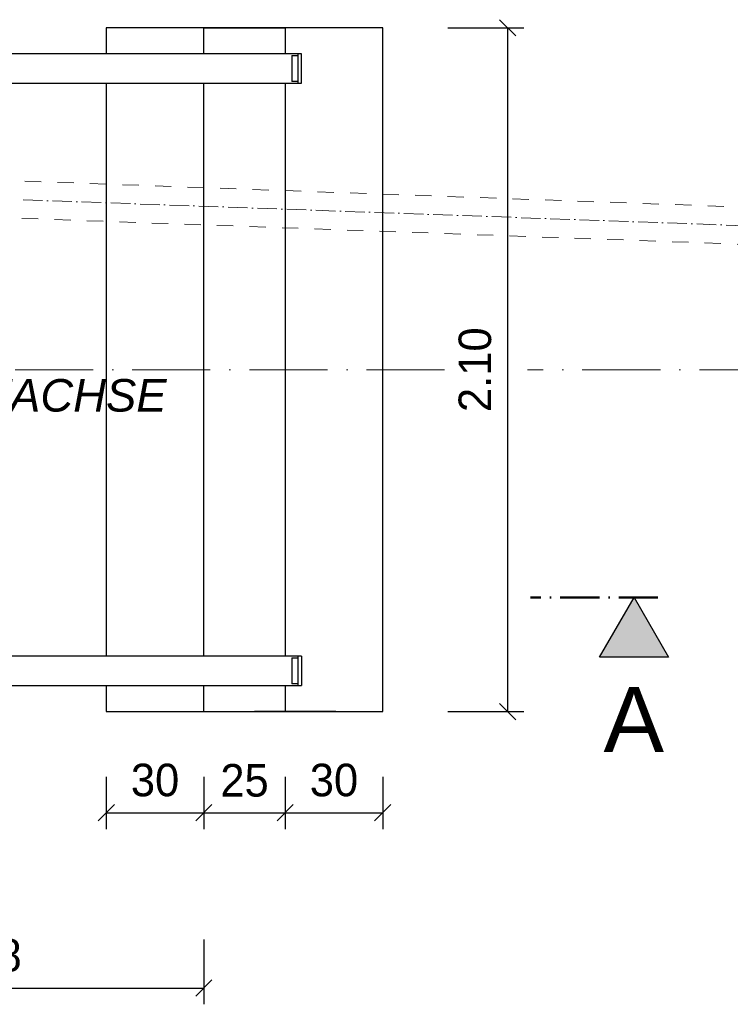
# Model space of a CAD drawing. Header units: millimetres. Extents: x -3395 to 5934498, y -177084 to 63013.
# Tile 46 of 256: x 86309 to 88494, y -52329 to -49305. Entities that reach past the tile are written whole.
import ezdxf

# ---------------------------------------------------------------- set-up
doc = ezdxf.new("R2010")
doc.units = ezdxf.units.MM
doc.linetypes.add('ACAD_ISO10W100', pattern=[18, 12, -3, 0, -3])
doc.linetypes.add('JIS_02_1.0', pattern=[2, 1, -1])
doc.layers.add('Bemaßung', color=7, linetype='Continuous', lineweight=9)
doc.layers.add('Beschriftung', color=7, linetype='Continuous', lineweight=9)
doc.styles.add('LBB3.5M1000', font='isocp.shx', dxfattribs={"height": 3.5})
doc.dimstyles.new('DIN', dxfattribs={"dimtxt": 2.5, "dimasz": 2.5, "dimexe": 1.25, "dimexo": 0.625, "dimtad": 1, "dimtih": 1, "dimdec": 4, "dimdsep": 46, "dimlunit": 6, "dimtxsty": 'Standard', "dimcen": 2.5, "dimadec": 0, "dimazin": 0, "dimtfac": 1, "dimtdec": 4, "dimtmove": 0, "dimatfit": 3, "dimfxl": 0, "dimtvp": 1, "dimtolj": 1, "dimtzin": 0, "dimarcsym": 0})

# ---------------------------------------------------------------- blocks, each defined once
blk = doc.blocks.new('_Oblique')
at = {"color": 0, "linetype": 'ByBlock', "lineweight": -2}
blk.add_line((-0.5, -0.5), (0.5, 0.5), dxfattribs=at)
blk = doc.blocks.new('*D215')
at = {"layer": 'Bemaßung', "color": 0, "lineweight": -2, "transparency": 16777216}
for p, q in [((85495.5, -52130.4), (85495.5, -52329.5)), ((86875.5, -52130.4), (86875.5, -52329.5)), ((85495.5, -52279.5), (86875.5, -52279.5))]:
    blk.add_line(p, q, dxfattribs=at)
at = {"layer": 'DEFPOINTS', "color": 0, "transparency": 16777216}
for p in [(85495.5, -51430.4), (86875.5, -51430.4), (86875.5, -52279.5)]:
    blk.add_point(p, dxfattribs=at)
at = {"layer": 'Bemaßung', "color": 0, "lineweight": -2, "transparency": 16777216, "xscale": 50, "yscale": 50, "zscale": 50, "rotation": 180}
blk.add_blockref('_Oblique', (85495.5, -52279.5), dxfattribs=at)
at = {"layer": 'Bemaßung', "color": 0, "lineweight": -2, "transparency": 16777216, "xscale": 50, "yscale": 50, "zscale": 50}
blk.add_blockref('_Oblique', (86875.5, -52279.5), dxfattribs=at)
at = {"layer": 'Bemaßung', "color": 0, "transparency": 16777216, "insert": (86185.5, -52179.5), "char_height": 100, "attachment_point": 5}
blk.add_mtext('\\A1;1.38', dxfattribs=at)
blk = doc.blocks.new('*D216')
at = {"layer": 'Bemaßung', "color": 0, "lineweight": -2, "transparency": 16777216}
for p, q in [((86575.5, -51630.4), (86575.5, -51791.2)), ((86875.5, -51630.4), (86875.5, -51791.2)), ((86575.5, -51741.2), (86875.5, -51741.2))]:
    blk.add_line(p, q, dxfattribs=at)
at = {"layer": 'DEFPOINTS', "color": 0, "transparency": 16777216}
for p in [(86575.5, -51430.4), (86875.5, -51430.4), (86875.5, -51741.2)]:
    blk.add_point(p, dxfattribs=at)
at = {"layer": 'Bemaßung', "color": 0, "lineweight": -2, "transparency": 16777216, "xscale": 50, "yscale": 50, "zscale": 50, "rotation": 180}
blk.add_blockref('_Oblique', (86575.5, -51741.2), dxfattribs=at)
at = {"layer": 'Bemaßung', "color": 0, "lineweight": -2, "transparency": 16777216, "xscale": 50, "yscale": 50, "zscale": 50}
blk.add_blockref('_Oblique', (86875.5, -51741.2), dxfattribs=at)
at = {"layer": 'Bemaßung', "color": 0, "transparency": 16777216, "insert": (86725.5, -51641.2), "char_height": 100, "attachment_point": 5}
blk.add_mtext('\\A1;30', dxfattribs=at)
blk = doc.blocks.new('*D217')
at = {"layer": 'Bemaßung', "color": 0, "lineweight": -2, "transparency": 16777216}
for p, q in [((87125.5, -51630.4), (87125.5, -51791.2)), ((87425.5, -51630.4), (87425.5, -51791.2)), ((87125.5, -51741.2), (87425.5, -51741.2))]:
    blk.add_line(p, q, dxfattribs=at)
at = {"layer": 'DEFPOINTS', "color": 0, "transparency": 16777216}
for p in [(87125.5, -51430.4), (87425.5, -51430.4), (87425.5, -51741.2)]:
    blk.add_point(p, dxfattribs=at)
at = {"layer": 'Bemaßung', "color": 0, "lineweight": -2, "transparency": 16777216, "xscale": 50, "yscale": 50, "zscale": 50, "rotation": 180}
blk.add_blockref('_Oblique', (87125.5, -51741.2), dxfattribs=at)
at = {"layer": 'Bemaßung', "color": 0, "lineweight": -2, "transparency": 16777216, "xscale": 50, "yscale": 50, "zscale": 50}
blk.add_blockref('_Oblique', (87425.5, -51741.2), dxfattribs=at)
at = {"layer": 'Bemaßung', "color": 0, "transparency": 16777216, "insert": (87275.5, -51641.2), "char_height": 100, "attachment_point": 5}
blk.add_mtext('\\A1;30', dxfattribs=at)
blk = doc.blocks.new('*D218')
at = {"layer": 'Bemaßung', "color": 0, "lineweight": -2, "transparency": 16777216}
for p, q in [((86875.5, -51630.4), (86875.5, -51791.2)), ((87125.5, -51630.4), (87125.5, -51791.2)), ((86875.5, -51741.2), (87125.5, -51741.2))]:
    blk.add_line(p, q, dxfattribs=at)
at = {"layer": 'DEFPOINTS', "color": 0, "transparency": 16777216}
for p in [(86875.5, -51430.4), (87125.5, -51430.4), (87125.5, -51741.2)]:
    blk.add_point(p, dxfattribs=at)
at = {"layer": 'Bemaßung', "color": 0, "lineweight": -2, "transparency": 16777216, "xscale": 50, "yscale": 50, "zscale": 50, "rotation": 180}
blk.add_blockref('_Oblique', (86875.5, -51741.2), dxfattribs=at)
at = {"layer": 'Bemaßung', "color": 0, "lineweight": -2, "transparency": 16777216, "xscale": 50, "yscale": 50, "zscale": 50}
blk.add_blockref('_Oblique', (87125.5, -51741.2), dxfattribs=at)
at = {"layer": 'Bemaßung', "color": 0, "transparency": 16777216, "insert": (87000.5, -51642.2), "char_height": 100, "attachment_point": 5}
blk.add_mtext('\\A1;25', dxfattribs=at)
blk = doc.blocks.new('*D340')
at = {"layer": 'Bemaßung', "color": 0, "lineweight": -2, "transparency": 16777216}
for p, q in [((87625.5, -49330.4), (87859.2, -49330.4)), ((87809.2, -49330.4), (87809.2, -51430.4)), ((87625.5, -51430.4), (87859.2, -51430.4))]:
    blk.add_line(p, q, dxfattribs=at)
at = {"layer": 'DEFPOINTS', "color": 0, "transparency": 16777216}
for p in [(87425.5, -49330.4), (87425.5, -51430.4), (87809.2, -51430.4)]:
    blk.add_point(p, dxfattribs=at)
at = {"layer": 'Bemaßung', "color": 0, "lineweight": -2, "transparency": 16777216, "xscale": 50, "yscale": 50, "zscale": 50}
for p, rotation in [((87809.2, -49330.4), 90), ((87809.2, -51430.4), 270)]:
    blk.add_blockref('_Oblique', p, dxfattribs=dict(at, rotation=rotation))
at = {"layer": 'Bemaßung', "color": 0, "transparency": 16777216, "insert": (87709.2, -50380.4), "char_height": 100, "attachment_point": 5, "rotation": 90}
blk.add_mtext('\\A1;2.10', dxfattribs=at)

msp = doc.modelspace()

# ---------------------------------------------------------------- hatches: boundary and pattern name
at = {"layer": 'Bemaßung'}
h = msp.add_hatch(color=256, dxfattribs=at)
h.dxf.hatch_style = 1
h.paths.add_polyline_path([(88092.0198, -51262.96362), (88197.75798, -51079.81971), (88303.49616, -51262.96362)])

# ---------------------------------------------------------------- linework, layer by layer
for p, q in [((86875.51241, -49410.40517), (86875.51241, -49330.40517)), ((86875.51241, -49330.40517), (87125.51241, -49330.40517)), ((87125.51241, -49330.40517), (87125.51241, -49410.40517)), ((87175.51241, -49410.40517), (83610.51241, -49410.40517)), ((87165.51241, -49500.40517), (87165.51241, -49410.40517)), ((87175.51241, -49500.40517), (87175.51241, -49410.40517)), ((87145.51241, -49415.40517), (87145.51241, -49495.40517)), ((87145.51241, -49415.40517), (87165.51241, -49415.40517)), ((83610.51241, -49500.40517), (87175.51241, -49500.40517)), ((86875.51241, -51260.40517), (86875.51241, -49500.40517)), ((87125.51241, -49500.40517), (87125.51241, -51260.40517)), ((87165.51241, -49495.40517), (87145.51241, -49495.40517)), ((87175.51241, -51260.40517), (84735.99247, -51260.40517)), ((87145.51241, -51265.40517), (87145.51241, -51345.40517)), ((87145.51241, -51265.40517), (87165.51241, -51265.40517)), ((87165.51241, -51350.40517), (87165.51241, -51260.40517)), ((87175.51241, -51260.40517), (87175.51241, -51350.40517)), ((87165.51241, -51345.40517), (87145.51241, -51345.40517)), ((84735.99247, -51350.40517), (87175.51241, -51350.40517)), ((86875.51241, -51430.40517), (86875.51241, -51350.40517)), ((87125.51241, -51350.40517), (87125.51241, -51430.40517)), ((87281.51241, -51430.40517), (87031.51241, -51430.40517))]:
    msp.add_line(p, q)
at = {"linetype": 'ACAD_ISO10W100', "lineweight": 18, "ltscale": 5}
msp.add_line((86319.70177, -49858.549), (88889.2801, -49950.76878), dxfattribs=at)
at = {"linetype": 'ACAD_ISO10W100', "lineweight": 18, "ltscale": 20}
for p, q in [((87615.5585, -50380.40517), (83445.51241, -50380.40517)), ((89359.02532, -50380.40517), (87869.86812, -50380.40517))]:
    msp.add_line(p, q, dxfattribs=at)
at = {"linetype": 'ACAD_ISO10W100', "lineweight": 50, "ltscale": 10}
msp.add_line((88271.32083, -51079.81971), (87880.05202, -51079.81971), dxfattribs=at)
for points in [[(86575.51241, -51350.40517), (86575.51241, -51430.40517), (87425.51241, -51430.40517), (87425.51241, -49330.40517), (86575.51241, -49330.40517), (86575.51241, -49410.40517)], [(86575.51241, -49500.40517), (86575.51241, -51260.40517)]]:
    msp.add_lwpolyline(points)
at = {"linetype": 'JIS_02_1.0', "lineweight": 18, "ltscale": 50}
msp.add_lwpolyline([(86316.23078, -49915.61122), (88570.07568, -49996.49962), (88574.17516, -49882.27316), (86319.74072, -49801.36361)], dxfattribs=at)
msp.add_lwpolyline([(88197.75798, -51079.81971), (88303.49616, -51262.96362), (88092.0198, -51262.96362)], close=True)

# ---------------------------------------------------------------- texts
at = {"layer": 'Beschriftung', "attachment_point": 1, "style": 'LBB3.5M1000'}
for s, insert, char_height, width in [('{\\fArial|b0|i0|c0|p34;\\C256;PIT AXIS\\P\\fArial|b0|i1|c0|p34;SCHACHTACHSE}', (85604.5894, -50242.29114), 100, 1645.4276237), ('{\\fArial|b0|i0|c0|p34;A}', (88103.86659, -51355.01822, -475.00001), 200, 216.1635874)]:
    msp.add_mtext(s, dxfattribs=dict(at, insert=insert, char_height=char_height, width=width))

# ---------------------------------------------------------------- dimensions: what is measured, and where the dimension line sits
at = {"layer": 'Bemaßung'}
dim = msp.add_linear_dim(base=(87809.23106, -51430.40517), p1=(87425.51241, -49330.40517), p2=(87425.51241, -51430.40517), angle=90, text='2.10', dimstyle='DIN', override={"dimscale": 100, "dimtxt": 1, "dimasz": 0.5, "dimexe": 0.5, "dimexo": 2, "dimgap": 0.5, "dimtih": 0, "dimdec": 2, "dimblk1": 'Oblique', "dimblk2": 'Oblique', "dimsah": 1, "dimtmove": 2}, dxfattribs=at)
dim.commit()
dim.dimension.update_dxf_attribs({"geometry": '*D340', "text_midpoint": (87709.23106, -50380.40517)})
for base, p1, p2, text, override, picture, middle in [((86875.51241, -52279.45682), (85495.51241, -51430.40517), (86875.51241, -51430.40517), '1.38', {"dimscale": 100, "dimtxt": 1, "dimasz": 0.5, "dimexe": 0.5, "dimexo": 7, "dimgap": 0.5, "dimtih": 0, "dimdec": 2, "dimblk1": 'Oblique', "dimblk2": 'Oblique', "dimsah": 1, "dimtmove": 2}, '*D215', (86185.51241, -52179.45682)), ((86875.51241, -51741.22506), (86575.51241, -51430.40517), (86875.51241, -51430.40517), '30', {"dimscale": 100, "dimtxt": 1, "dimasz": 0.5, "dimexe": 0.5, "dimexo": 2, "dimgap": 0.5, "dimtih": 0, "dimdec": 2, "dimblk1": 'Oblique', "dimblk2": 'Oblique', "dimsah": 1, "dimtmove": 2}, '*D216', (86725.51241, -51641.22506)), ((87425.51241, -51741.22506), (87125.51241, -51430.40517), (87425.51241, -51430.40517), '30', {"dimscale": 100, "dimtxt": 1, "dimasz": 0.5, "dimexe": 0.5, "dimexo": 2, "dimgap": 0.5, "dimtih": 0, "dimdec": 2, "dimblk1": 'Oblique', "dimblk2": 'Oblique', "dimsah": 1, "dimtmove": 2}, '*D217', (87275.51241, -51641.22506))]:
    dim = msp.add_linear_dim(base=base, p1=p1, p2=p2, text=text, dimstyle='DIN', override=override, dxfattribs=at)
    dim.commit()
    dim.dimension.update_dxf_attribs({"geometry": picture, "text_midpoint": middle})
dim = msp.add_linear_dim(base=(87125.51241, -51741.22506), p1=(86875.51241, -51430.40517), p2=(87125.51241, -51430.40517), text='25', dimstyle='DIN', override={"dimscale": 100, "dimtxt": 1, "dimasz": 0.5, "dimexe": 0.5, "dimexo": 2, "dimgap": 0.5, "dimtih": 0, "dimdec": 2, "dimblk1": 'Oblique', "dimblk2": 'Oblique', "dimsah": 1, "dimtmove": 2}, dxfattribs=at)
dim.commit()
dim.dimension.update_dxf_attribs({"geometry": '*D218', "text_midpoint": (87000.51241, -51642.2404), "dimtype": 160})

doc.saveas('drawing.dxf')
